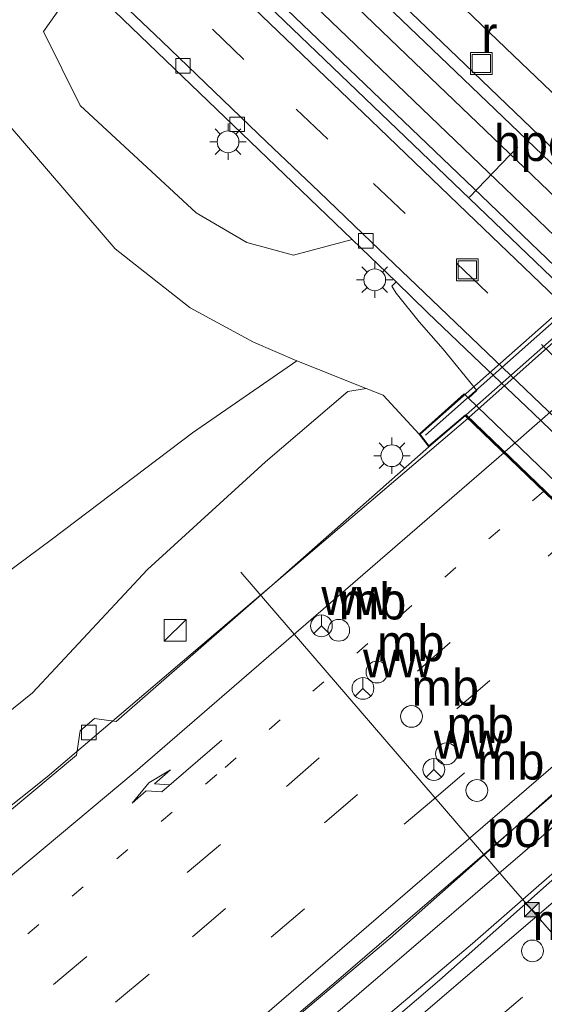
# Model space of a CAD drawing. Header units: millimetres. Extents: x 82463 to 85160, y 450000 to 452470.
# Tile 73 of 98: x 84233 to 84269, y 451431 to 451499. Entities that reach past the tile are written whole.
import ezdxf
from ezdxf.enums import TextEntityAlignment as Align

# ---------------------------------------------------------------- set-up
doc = ezdxf.new("R2010")
doc.units = ezdxf.units.MM
doc.linetypes.add('13strp', pattern=[4, 1, -3])
doc.linetypes.add('39strp', pattern=[12, 3, -9])
for name, color, linetype, lineweight in [('af-b1-rasterhekwerk', 8, 'hekwerk', 18), ('af-b5-muur', 8, 'muur', 18), ('bw-bs-drip', 8, 'Continuous', 18), ('bw-bs-portaal', 8, 'Continuous', 18), ('bw-bs-rona', 8, 'Continuous', 18), ('gr-b1-geleiderail', 213, 'geleiderail', 18), ('gr-bs-geleiderail', 213, 'geleiderail', 18), ('gw-bs-kruinlijn', 93, 'Continuous', 18), ('gw-bs-teenlijn', 93, 'Continuous', 18), ('kw-b6-viaduct', 173, 'Continuous', 18), ('mk-b1-streep 0.15', 8, 'Continuous', 18), ('mk-bs-13streep 0.45', 8, '13strp', 18), ('mk-bs-39streep 0.15', 8, '39strp', 18), ('mk-bs-pijlre750', 8, 'Continuous', 18), ('mk-bs-streep 0.15', 8, 'Continuous', 18), ('og-b1-terreinafscheiding', 253, 'Continuous', 18), ('og-bs-inrichtingselement', 253, 'Continuous', 18), ('og-bs-maaiveld', 253, 'Continuous', 18), ('og-bs-spoor', 253, 'Continuous', 18), ('og-bs-terreinafscheiding', 253, 'Continuous', 18), ('vh-b6-verh_soort', 8, 'Continuous', 18), ('wh-bs-kolk', 8, 'Continuous', 18), ('wh-bs-put', 8, 'Continuous', 18), ('wm-bs-lichtmast', 8, 'Continuous', 18), ('wm-bs-lijnverlich', 8, 'lijnverlich', 18)]:
    doc.layers.add(name, color=color, linetype=linetype, lineweight=lineweight)
doc.layers.add('og-b1-voegovergang', color=10, linetype='Continuous')
doc.styles.add('rtw_iso', font='iso-rtw.shx')
doc.linetypes.add('geleiderail', pattern='A,2,-1,[175,RTW.shx,S=0.5,R=0,X=0,Y=0],-1', length=4)
doc.linetypes.add('hekwerk', pattern='A,7,-1.5,[1,RTW.shx,S=0.75,R=0,X=0,Y=0],-1.5', length=10)
doc.linetypes.add('lijnverlich', pattern='A,0,-5,[22,RTW.shx,S=1,R=0,X=-0.625,Y=0],2.5,-0.5,[3,RTW.shx,S=0.5,R=0,X=0,Y=0],-0.5,2.5,[22,RTW.shx,S=1,R=180,X=0.625,Y=0],-5', length=16)
doc.linetypes.add('muur', pattern='A,8,-1,[6,RTW.shx,S=0.75,R=90,X=0,Y=0],-1', length=10)

# ---------------------------------------------------------------- blocks, each defined once
blk = doc.blocks.new('put')
for p, q in [((0.75, 0.75), (-0.75, 0.75)), ((-0.75, 0.75), (-0.75, -0.75)), ((0.75, -0.75), (0.75, 0.75)), ((-0.75, -0.75), (0.75, -0.75))]:
    blk.add_line(p, q)
blk.add_lwpolyline([(-0.625, 0.625), (0.625, 0.625), (0.625, -0.625), (-0.625, -0.625)], close=True)
blk = doc.blocks.new('dtbattr')
at = {"style": 'rtw_iso'}
blk.add_attdef('TAG', (0.591, 0.868), '', height=2.5, dxfattribs=at)
blk = doc.blocks.new('wegwijzer')
for q in [(0, 0.75), (-0.53, -0.53), (0.53, -0.53)]:
    blk.add_line((0, 0), q)
blk.add_circle((0, 0), 0.75)
blk = doc.blocks.new('kolk')
blk.add_lwpolyline([(-0.5, -0.5), (0.5, -0.5), (0.5, 0.5), (-0.5, 0.5)], close=True)
blk = doc.blocks.new('dtb')
blk.add_circle((0, 0), 0.75)
blk = doc.blocks.new('camera')
h = blk.add_hatch(color=256)
h.paths.add_polyline_path([(0.5, 0.5), (-0.5, 0.5), (0, 0)])
h.paths.add_polyline_path([(0, 0), (-0.5, -0.5), (0.5, -0.5)])
for p, q in [((-0.5, 0.5), (0.5, -0.5)), ((0.5, 0.5), (-0.5, -0.5))]:
    blk.add_line(p, q)
blk.add_lwpolyline([(-0.5, 0.5), (0.5, 0.5), (0.5, -0.5), (-0.5, -0.5)], close=True)
blk = doc.blocks.new('dtbattr-l')
at = {"style": 'rtw_iso'}
blk.add_attdef('TAG', (0, 0), '', height=2.5, dxfattribs=at)
blk = doc.blocks.new('pijlr')
for p, q in [((0, 0, 0.1), (5.45, 0, 0.1)), ((5.45, -0.75, 0.1), (4.7, 0, 0.1)), ((6.2, -0.75, 0.1), (5.45, 0, 0.1)), ((4, -0.75, 0.1), (5.45, -0.75, 0.1)), ((5.7, -1.05, 0.1), (4, -0.75, 0.1)), ((7.5, -0.75, 0.1), (5.7, -1.05, 0.1)), ((7.5, -0.75, 0.1), (6.2, -0.75, 0.1))]:
    blk.add_line(p, q)
blk = doc.blocks.new('kast')
blk.add_line((-0.75, -0.75), (0.75, 0.75))
blk.add_lwpolyline([(-0.75, 0.75), (0.75, 0.75), (0.75, -0.75), (-0.75, -0.75)], close=True)
blk = doc.blocks.new('lantaarnpaal')
for p, q in [((-0.884, 0.884), (-0.53, 0.53)), ((0, 0.75), (0, 1.25)), ((0.53, 0.53), (0.884, 0.884)), ((-0.75, 0), (-1.25, 0)), ((0.75, 0), (1.25, 0)), ((-0.53, -0.53), (-0.884, -0.884)), ((0.53, -0.53), (0.884, -0.884)), ((0, -0.75), (0, -1.25))]:
    blk.add_line(p, q)
blk.add_circle((0, 0), 0.75)

msp = doc.modelspace()

# ---------------------------------------------------------------- linework, layer by layer
at = {"layer": 'af-b1-rasterhekwerk'}
msp.add_polyline3d([(84290.726, 451496.193, 1.766), (84261.306, 451470.092, 2.017)], dxfattribs=at)
at = {"layer": 'af-b5-muur'}
msp.add_polyline3d([(84299.952, 451438.297, 0.278), (84264.278, 451472.656, 0.297), (84264.851, 451473.182, 0.307), (84262.531, 451476.025, -0.713), (84260.877, 451477.91, -1.871), (84259.294, 451479.866, -3.039), (84258.992, 451480.354, -3.278), (84259.294, 451480.662, -3.646), (84261.47, 451478.515, -3.627), (84265.085, 451475.059, -3.663), (84268.705, 451471.61, -3.657), (84272.309, 451468.144, -3.663)], dxfattribs=at)
at = {"layer": 'bw-bs-portaal'}
for points in [[(84264.337, 451486.475, 1.215), (84267.669, 451489.954, 1.299)], [(84248.598, 451460.681, 10.862), (84266.726, 451439.621, 11.08), (84282.401, 451421.598, 10.959)]]:
    msp.add_polyline3d(points, dxfattribs=at)
at = {"layer": 'gr-b1-geleiderail'}
msp.add_polyline3d([(84264.293, 451471.326, 2.652), (84289.385, 451493.665, 2.652)], dxfattribs=at)
at = {"layer": 'gr-bs-geleiderail'}
for points in [[(84264.218, 451471.259, 2.652), (84235.286, 451446.592, 2.912), (84224.284, 451437.811, 2.383)], [(84281.006, 451455.09, 3.519), (84258.857, 451435.466, 3.524), (84231.19, 451412.164, 3.775), (84207.664, 451392.843, 4.02), (84185.233, 451374.742, 4.118), (84159.994, 451354.857, 4.238), (84136.583, 451336.785, 4.28), (84129.064, 451331.014, 4.234), (84114.144, 451319.778, 4.157), (84098.98, 451308.628, 4.229), (84086.286, 451299.198, 4.166)], [(84284.033, 451452.167, 2.875), (84264.551, 451435.124, 3.478), (84251.042, 451423.693, 3.64), (84230.091, 451406.008, 3.89), (84205.796, 451385.887, 4.006), (84182.975, 451367.52, 4.169), (84156.336, 451346.634, 4.229), (84132.107, 451328.153, 4.266), (84115.766, 451315.832, 4.225), (84099.152, 451303.444, 4.229), (84081.967, 451290.855, 4.252), (84071.142, 451282.929, 4.265), (84060.615, 451275.335, 4.274), (84041.281, 451261.559, 4.211), (84020.012, 451246.493, 4.202), (84010.303, 451239.697, 4.154)]]:
    msp.add_polyline3d(points, dxfattribs=at)
at = {"layer": 'gw-bs-kruinlijn'}
for points in [[(84252.451, 451475.21, -0.113), (84249.483, 451476.513, 0.078), (84245.121, 451478.868, 0.189), (84239.969, 451482.92, 0.092), (84231.755, 451492.469, 0.022)], [(84260.883, 451470.167, 1.961), (84258.391, 451472.844, 1.812), (84257.217, 451473.31, 1.808), (84255.977, 451473.107, 1.863), (84250.295, 451468.26, 1.998), (84242.189, 451460.846, 1.993), (84234.283, 451452.378, 2.202), (84223.32, 451443.544, 2.448), (84206.552, 451430.585, 2.606), (84189.966, 451417.101, 2.652), (84171.052, 451401.524, 2.773)]]:
    msp.add_polyline3d(points, dxfattribs=at)
at = {"layer": 'gw-bs-teenlijn'}
for points in [[(84235.039, 451497.878, -2.944), (84237.596, 451501.532, -3.638)], [(84235.039, 451497.878, -2.944), (84237.559, 451492.785, -2.605), (84245.531, 451485.402, -2.477), (84249.012, 451483.372, -2.68), (84252.234, 451482.49, -2.803), (84256.269, 451483.572, -3.645)], [(84252.451, 451475.21, -0.113), (84245.287, 451470.258, -0.015), (84235.643, 451462.972, -0.043), (84225.1, 451455.142, -0.108), (84210.555, 451444.898, -0.215), (84195.994, 451433.745, -0.433), (84180.265, 451421.622, -0.354), (84161.338, 451407.79, -0.344)]]:
    msp.add_polyline3d(points, dxfattribs=at)
at = {"layer": 'kw-b6-viaduct'}
msp.add_polyline3d([(84289.29, 451493.825, 1.613), (84306.512, 451477.381, 2.172), (84307.371, 451478.279, 2.231), (84310.309, 451475.352, 2.184), (84309.395, 451474.535, 2.155), (84324.316, 451460.355, 1.683), (84326.133, 451462.126, 1.673), (84326.836, 451461.391, 1.618), (84297.339, 451435.293, 2.076), (84296.73, 451436.026, 2.004), (84298.741, 451437.873, 1.954), (84284.129, 451452.143, 2.458), (84283.268, 451451.315, 2.449), (84280.379, 451454.154, 2.512), (84281.219, 451454.955, 2.512), (84264.05, 451471.49, 1.999), (84261.547, 451469.361, 1.961), (84260.951, 451470.16, 2.004), (84290.535, 451496.346, 1.686), (84291.18, 451495.564, 1.64)], close=True, dxfattribs=at)
at = {"layer": 'mk-b1-streep 0.15'}
msp.add_polyline3d([(84266.764, 451468.946, 2.012), (84278.993, 451479.676, 1.89), (84292.221, 451490.957, 1.732)], dxfattribs=at)
at = {"layer": 'mk-bs-13streep 0.45'}
msp.add_polyline3d([(84269.436, 451466.234, 2.113), (84246.953, 451446.736, 2.253), (84218.766, 451423.006, 2.539), (84192.8, 451401.693, 2.762), (84173.386, 451386.089, 2.898)], dxfattribs=at)
at = {"layer": 'mk-bs-39streep 0.15'}
for p, q in [((84274.807, 451461.061, 1.961), (84242.305, 451432.999, 2.512)), ((84261.715, 451444.905, 2.444), (84277.554, 451458.415, 1.961)), ((84223.242, 451412.276, 2.875), (84261.715, 451444.905, 2.444)), ((84238.332, 451406.103, 2.844), (84275.018, 451437.436, 2.458)), ((84242.305, 451432.999, 2.512), (84201.88, 451399.418, 2.889))]:
    msp.add_line(p, q, dxfattribs=at)
for points in [[(84344.95, 451403.606, -3.723), (84339.322, 451409.043, -3.722), (84333.456, 451414.661, -3.717), (84328.086, 451419.811, -3.714), (84322.458, 451425.238, -3.733), (84316.668, 451430.809, -3.732), (84311.107, 451436.15, -3.716), (84305.192, 451441.845, -3.72), (84299.689, 451447.119, -3.702), (84293.707, 451452.88, -3.7), (84288.223, 451458.136, -3.699), (84282.691, 451463.458, -3.698), (84277.044, 451468.856, -3.696), (84271.454, 451474.255, -3.695), (84265.607, 451479.873, -3.693), (84259.902, 451485.348, -3.696), (84254.58, 451490.469, -3.719), (84248.819, 451495.963, -3.725), (84243.095, 451501.457, -3.731)], [(84346.025, 451424.784, -3.734), (84340.268, 451430.298, -3.731), (84334.564, 451435.772, -3.772), (84328.841, 451441.267, -3.748), (84323.074, 451446.775, -3.736), (84317.26, 451452.35, -3.74), (84311.539, 451457.868, -3.741), (84305.739, 451463.429, -3.742), (84300.14, 451468.813, -3.74), (84293.996, 451474.713, -3.75), (84288.474, 451480.035, -3.753), (84285.33, 451483.055, -3.755), (84279.741, 451488.386, -3.758), (84274.055, 451493.861, -3.793), (84268.065, 451499.613, -3.802)], [(84272.011, 451463.754, 1.961), (84247.203, 451441.933, 2.281), (84211.405, 451411.895, 2.689), (84182.685, 451388.556, 2.939), (84163.691, 451373.416, 3.048), (84135.09, 451351.165, 3.125), (84115.891, 451336.592, 3.116), (84104.03, 451327.646, 3.098)]]:
    msp.add_polyline3d(points, dxfattribs=at)
at = {"layer": 'mk-bs-streep 0.15'}
for points in [[(84266.689, 451468.88, 2.013), (84241.343, 451446.932, 2.181), (84216.42, 451426.07, 2.426), (84189.051, 451403.631, 2.639), (84168.788, 451387.628, 2.803)], [(84006.277, 451243.723, 3.251), (84022.164, 451254.9, 3.189), (84049.859, 451274.606, 3.184), (84075.233, 451292.898, 3.216), (84100.353, 451311.337, 3.261), (84127.09, 451331.394, 3.266), (84150.145, 451348.987, 3.307), (84173.887, 451367.525, 3.27), (84196.606, 451385.717, 3.193), (84222.547, 451406.96, 2.98), (84249.576, 451429.606, 2.703), (84270.759, 451447.898, 2.494), (84280.111, 451455.953, 1.961)], [(84285.267, 451450.961, 2.522), (84260.378, 451429.64, 2.626), (84218.89, 451394.829, 2.921), (84176.862, 451360.926, 3.225), (84155.6, 451344.264, 3.32), (84144.411, 451335.71, 3.293)]]:
    msp.add_polyline3d(points, dxfattribs=at)
at = {"layer": 'og-b1-terreinafscheiding'}
for points in [[(84264.117, 451471.495, 1.895), (84289.294, 451493.752, 1.581)], [(84281.216, 451455.027, 2.403), (84264.117, 451471.495, 1.895)]]:
    msp.add_polyline3d(points, dxfattribs=at)
at = {"layer": 'og-b1-voegovergang'}
msp.add_polyline3d([(84281.219, 451454.955, 2.512), (84264.05, 451471.49, 1.999)], dxfattribs=at)
at = {"layer": 'og-bs-maaiveld'}
for points in [[(84264.278, 451472.656, 0.297), (84264.851, 451473.182, 0.307), (84262.531, 451476.025, -0.713), (84260.877, 451477.91, -1.871), (84259.294, 451479.866, -3.039), (84258.992, 451480.354, -3.278), (84259.294, 451480.662, -3.646)], [(84259.294, 451480.662, -3.646), (84261.47, 451478.515, -3.627), (84265.085, 451475.059, -3.663), (84268.705, 451471.61, -3.657), (84272.309, 451468.144, -3.663), (84275.927, 451464.693, -3.672), (84279.531, 451461.226, -3.668), (84283.13, 451457.755, -3.655), (84286.749, 451454.305, -3.677), (84290.339, 451450.825, -3.685), (84293.959, 451447.375, -3.68), (84297.563, 451443.909, -3.681), (84301.164, 451440.441, -3.667), (84304.755, 451436.961, -3.624), (84306.557, 451435.233, -3.568), (84308.244, 451433.653, -3.56), (84308.02, 451433.312, -3.123), (84304.215, 451436.408, -1.019), (84302.176, 451437.898, 0.139), (84301.019, 451439.159, 0.278), (84299.952, 451438.297, 0.278)], [(84300.301, 451437.961, 0.755), (84299.952, 451438.297, 0.278), (84264.278, 451472.656, 0.297), (84263.966, 451472.956, 0.369), (84260.883, 451470.167, 1.961), (84261.539, 451469.288, 1.961), (84264.048, 451471.423, 1.895)]]:
    msp.add_polyline3d(points, dxfattribs=at)
at = {"layer": 'og-bs-spoor'}
for points in [[(84192.28, 451561.08, -2.297), (84196.405, 451557.675, -2.536), (84200.228, 451554.452, -2.732), (84204.023, 451551.174, -2.915), (84207.775, 451547.868, -3.071), (84211.494, 451544.525, -3.209), (84215.2, 451541.136, -3.332), (84220.69, 451536.026, -3.492), (84223.713, 451533.175, -3.574), (84227.341, 451529.735, -3.633), (84239.98, 451517.632, -3.757), (84254.39, 451503.762, -3.746), (84263.406, 451495.104, -3.746), (84274.235, 451484.725, -3.756), (84313.896, 451446.619, -3.722), (84328.318, 451432.763, -3.718), (84344.541, 451417.173, -3.562), (84353.562, 451408.52, -3.455), (84364.381, 451398.13, -3.31), (84371.552, 451391.159, -3.679), (84376.98, 451385.979, -3.643), (84380.578, 451382.504, -3.645), (84384.197, 451379.044, -3.588), (84387.762, 451375.55, -3.541)], [(84383.202, 451378.023, -3.122), (84379.589, 451381.478, -3.179), (84375.992, 451384.951, -3.177), (84370.566, 451390.129, -3.213), (84357.93, 451402.239, -3.383), (84352.522, 451407.436, -3.444), (84343.502, 451416.09, -3.566), (84332.68, 451426.476, -3.695), (84323.668, 451435.139, -3.728), (84314.659, 451443.803, -3.718), (84303.836, 451454.189, -3.719), (84293.022, 451464.585, -3.721), (84271.387, 451485.367, -3.742), (84260.56, 451495.749, -3.746), (84251.549, 451504.412, -3.74), (84242.533, 451513.071, -3.743), (84233.522, 451521.733, -3.716), (84222.676, 451532.095, -3.584), (84216.006, 451538.343, -3.408), (84212.332, 451541.735, -3.301), (84204.913, 451548.397, -3.036), (84197.357, 451554.918, -2.684), (84193.516, 451558.121, -2.5), (84191.167, 451560.053, -2.361)], [(84189.609, 451558.617, -2.466), (84190.55, 451557.856, -2.515), (84194.416, 451554.679, -2.702), (84198.253, 451551.451, -2.88), (84202.043, 451548.19, -3.047), (84205.803, 451544.894, -3.187), (84209.544, 451541.548, -3.314), (84213.238, 451538.176, -3.423), (84216.908, 451534.781, -3.515), (84221.067, 451530.903, -3.597), (84235.533, 451517.092, -3.754), (84248.162, 451504.98, -3.759), (84255.372, 451498.051, -3.752), (84266.19, 451487.66, -3.755), (84278.814, 451475.54, -3.728), (84295.038, 451459.951, -3.706), (84304.051, 451451.289, -3.712), (84316.676, 451439.171, -3.705), (84325.693, 451430.513, -3.724), (84334.702, 451421.848, -3.692), (84347.328, 451409.731, -3.524)], [(84380.289, 451375.996, -3.177), (84373.105, 451382.952, -3.27), (84369.489, 451386.406, -3.283), (84365.567, 451390.162, -3.336), (84362.537, 451393.083, -3.36), (84349.895, 451405.183, -3.485), (84346.287, 451408.645, -3.533), (84326.45, 451427.691, -3.732), (84313.825, 451439.81, -3.697), (84306.617, 451446.74, -3.72), (84295.803, 451457.137, -3.714), (84283.183, 451469.26, -3.733), (84274.165, 451477.915, -3.75), (84265.15, 451486.575, -3.765), (84250.726, 451500.429, -3.753), (84220.027, 451529.823, -3.622), (84215.883, 451533.687, -3.547), (84212.209, 451537.078, -3.455), (84204.824, 451543.754, -3.235), (84201.062, 451547.048, -3.095), (84193.469, 451553.514, -2.77), (84188.482, 451557.578, -2.52)]]:
    msp.add_polyline3d(points, dxfattribs=at)
at = {"layer": 'og-bs-terreinafscheiding'}
for points in [[(84192.867, 451561.622, -2.407), (84197.04, 451558.179, -2.648), (84200.862, 451554.956, -2.844), (84204.658, 451551.678, -3.028), (84208.41, 451548.372, -3.184), (84212.129, 451545.029, -3.321), (84215.835, 451541.64, -3.444), (84221.325, 451536.53, -3.604), (84224.347, 451533.679, -3.686), (84227.976, 451530.239, -3.745), (84240.615, 451518.136, -3.869), (84255.025, 451504.266, -3.859), (84264.041, 451495.608, -3.858), (84274.87, 451485.229, -3.868), (84314.53, 451447.123, -3.834), (84328.953, 451433.267, -3.831), (84345.176, 451417.677, -3.674), (84354.197, 451409.024, -3.567), (84360.431, 451403.037, -3.484)], [(84379.804, 451375.496, -3.281), (84372.619, 451382.451, -3.374), (84369.004, 451385.906, -3.387), (84365.082, 451389.661, -3.44), (84361.742, 451392.881, -3.466), (84349.1, 451404.981, -3.591), (84345.492, 451408.443, -3.64), (84325.655, 451427.489, -3.838), (84313.03, 451439.608, -3.804), (84305.821, 451446.538, -3.827), (84295.008, 451456.935, -3.821), (84282.388, 451469.058, -3.839), (84273.37, 451477.713, -3.857), (84264.355, 451486.373, -3.871), (84249.931, 451500.227, -3.859), (84219.232, 451529.621, -3.728), (84215.088, 451533.485, -3.653), (84211.414, 451536.876, -3.562), (84204.028, 451543.552, -3.341), (84200.266, 451546.846, -3.201), (84192.674, 451553.312, -2.877), (84187.993, 451557.126, -2.642)], [(84343.13, 451423.531, -3.686), (84339.519, 451426.989, -3.682), (84335.911, 451430.451, -3.674), (84332.305, 451433.915, -3.677), (84328.697, 451437.376, -3.69), (84321.483, 451444.301, -3.701), (84317.866, 451447.754, -3.708), (84310.65, 451454.677, -3.681), (84303.443, 451461.609, -3.688), (84296.229, 451468.534, -3.683), (84289.015, 451475.46, -3.68), (84281.802, 451482.385, -3.679), (84274.578, 451489.3, -3.727), (84270.974, 451492.767, -3.73), (84267.373, 451496.235, -3.755), (84260.16, 451503.161, -3.733)], [(84344.077, 451408.65, -3.672), (84340.476, 451412.119, -3.662), (84333.265, 451419.047, -3.671), (84326.049, 451425.968, -3.684), (84322.444, 451429.434, -3.672), (84315.229, 451436.357, -3.641), (84311.625, 451439.824, -3.64), (84304.417, 451446.755, -3.644), (84300.805, 451450.213, -3.64), (84293.593, 451457.14, -3.639), (84289.994, 451460.61, -3.646), (84286.388, 451464.074, -3.646), (84282.782, 451467.538, -3.656), (84275.57, 451474.465, -3.656), (84271.964, 451477.929, -3.654), (84264.754, 451484.859, -3.647), (84257.543, 451491.786, -3.657), (84253.937, 451495.251, -3.646), (84246.721, 451502.173, -3.653)], [(84256.269, 451483.572, -3.645), (84237.596, 451501.532, -3.638)], [(84239.553, 451500.674, -3.796), (84243.166, 451497.218, -3.806), (84250.384, 451490.298, -3.78), (84253.996, 451486.84, -3.787), (84257.6, 451483.374, -3.814), (84261.219, 451479.925, -3.797), (84266.634, 451474.734, -3.801), (84270.241, 451471.272, -3.818), (84277.439, 451464.331, -3.796), (84281.045, 451460.867, -3.811), (84288.263, 451453.945, -3.803), (84295.469, 451447.012, -3.812), (84299.07, 451443.544, -3.815), (84306.286, 451436.62, -3.79), (84313.497, 451429.693, -3.821), (84317.101, 451426.227, -3.827), (84320.705, 451422.761, -3.812), (84327.919, 451415.835, -3.81), (84335.129, 451408.906, -3.799), (84338.737, 451405.445, -3.802), (84342.333, 451401.97, -3.817)], [(84259.294, 451480.662, -3.646), (84256.269, 451483.572, -3.645)], [(84257.217, 451473.31, 1.808), (84252.451, 451475.21, -0.113)], [(84281.147, 451454.955, 2.403), (84264.048, 451471.423, 1.895)], [(84240.042, 451450.39, 2.105), (84250.767, 451459.786, 1.863), (84261.539, 451469.288, 1.961)], [(84280.307, 451454.155, 2.485), (84255.16, 451432.499, 2.62), (84231.053, 451412.053, 2.861), (84205.965, 451391.446, 2.754), (84177.708, 451368.557, 2.601), (84149.067, 451346.386, 2.545), (84126.709, 451329.223, 2.439), (84097.629, 451307.482, 2.741), (84077.151, 451292.752, 2.782), (84070.408, 451287.863, 2.898), (84051.821, 451274.463, 3.245), (84031.399, 451259.901, 3.29), (84007.115, 451242.885, 3.28)], [(84010.356, 451239.644, 2.942), (84023.347, 451248.757, 3.047), (84047.406, 451265.589, 2.903), (84072.775, 451283.892, 2.822), (84098.412, 451302.722, 2.683), (84117.071, 451316.32, 2.656), (84130.654, 451326.28, 2.439), (84143.526, 451336.065, 2.272), (84161.331, 451349.641, 2.244), (84184.418, 451367.893, 2.355), (84203.031, 451382.984, 2.309), (84221.296, 451397.964, 2.156), (84241.86, 451415.131, 2.197), (84262.267, 451432.586, 2.276), (84283.268, 451451.245, 2.522)], [(84240.042, 451450.39, 2.105), (84238.54, 451450.6, 2.188), (84237.556, 451449.754, 2.188), (84237.307, 451448.081, 2.188), (84224.586, 451437.463, 2.388), (84220.948, 451434.528, 2.406), (84219.301, 451434.784, 2.406), (84218.189, 451433.869, 2.49), (84218.005, 451431.928, 2.504), (84201.764, 451418.834, 2.657), (84200.088, 451418.988, 2.647), (84199.016, 451418.159, 2.652), (84198.651, 451416.273, 2.652), (84182.302, 451403.136, 2.694), (84180.679, 451403.389, 2.717), (84179.544, 451402.477, 2.717), (84179.356, 451400.795, 2.717), (84162.781, 451387.95, 2.884)]]:
    msp.add_polyline3d(points, dxfattribs=at)
at = {"layer": 'vh-b6-verh_soort'}
msp.add_polyline3d([(84306.441, 451477.38, 2.135), (84281.216, 451455.027, 2.403), (84264.117, 451471.495, 1.895), (84289.294, 451493.752, 1.581)], close=True, dxfattribs=at)
at = {"layer": 'wm-bs-lijnverlich'}
msp.add_polyline3d([(84316.159, 451483.841, 2.024), (84296.8, 451466.117, 2.374), (84229.533, 451408.304, 3.009), (84159.57, 451351.646, 3.083), (84087.824, 451297.461, 3.172), (84014.618, 451245.163, 3.325), (84008.842, 451241.158, 3.313)], dxfattribs=at)

# ---------------------------------------------------------------- block references
at = {"layer": 'bw-bs-drip'}
ref = msp.add_blockref('dtbattr', (84255.343, 451456.67, 12.56), dxfattribs=at)
ref.add_attrib('TAG', 'mb', dxfattribs={"layer": '0', "height": 2.5, "style": 'rtw_iso'}).set_placement((84255.343, 451456.67, 12.56), align=Align.BOTTOM_LEFT)
for p in [(84255.343, 451456.67, 12.56), (84257.97, 451453.798, 9.03), (84260.345, 451450.743, 9.03), (84262.752, 451448.172, 9.03), (84264.843, 451445.649, 9.03), (84268.667, 451434.602, 10.816)]:
    msp.add_blockref('dtb', p, dxfattribs=at)
ref = msp.add_blockref('dtbattr', (84257.97, 451453.798, 9.03), dxfattribs=at)
ref.add_attrib('TAG', 'mb', dxfattribs={"layer": '0', "height": 2.5, "style": 'rtw_iso'}).set_placement((84257.97, 451453.798, 9.03), align=Align.BOTTOM_LEFT)
ref = msp.add_blockref('dtbattr', (84260.345, 451450.743, 9.03), dxfattribs=at)
ref.add_attrib('TAG', 'mb', dxfattribs={"layer": '0', "height": 2.5, "style": 'rtw_iso'}).set_placement((84260.345, 451450.743, 9.03), align=Align.BOTTOM_LEFT)
ref = msp.add_blockref('dtbattr', (84262.752, 451448.172, 9.03), dxfattribs=at)
ref.add_attrib('TAG', 'mb', dxfattribs={"layer": '0', "height": 2.5, "style": 'rtw_iso'}).set_placement((84262.752, 451448.172, 9.03), align=Align.BOTTOM_LEFT)
ref = msp.add_blockref('dtbattr', (84264.843, 451445.649, 9.03), dxfattribs=at)
ref.add_attrib('TAG', 'mb', dxfattribs={"layer": '0', "height": 2.5, "style": 'rtw_iso'}).set_placement((84264.843, 451445.649, 9.03), align=Align.BOTTOM_LEFT)
ref = msp.add_blockref('dtbattr', (84268.667, 451434.602, 10.816), dxfattribs=at)
ref.add_attrib('TAG', 'mb', dxfattribs={"layer": '0', "height": 2.5, "style": 'rtw_iso'}).set_placement((84268.667, 451434.602, 10.816), align=Align.BOTTOM_LEFT)
at = {"layer": 'bw-bs-portaal'}
ref = msp.add_blockref('dtbattr-l', (84266.011372, 451488.223241, 1.257211), dxfattribs=at)
ref.add_attrib('TAG', 'hport', dxfattribs={"layer": '0', "height": 2.5, "style": 'rtw_iso'}).set_placement((84266.011372, 451488.223241, 1.257211), align=Align.BOTTOM_LEFT)
ref = msp.add_blockref('dtbattr-l', (84265.538009, 451441.001135, 11.065714), dxfattribs=at)
ref.add_attrib('TAG', 'port', dxfattribs={"layer": '0', "height": 2.5, "style": 'rtw_iso'}).set_placement((84265.538009, 451441.001135, 11.065714), align=Align.BOTTOM_LEFT)
at = {"layer": 'bw-bs-rona'}
ref = msp.add_blockref('dtbattr', (84254.15, 451456.976, 12.56), dxfattribs=at)
ref.add_attrib('TAG', 'ww', dxfattribs={"layer": '0', "height": 2.5, "style": 'rtw_iso'}).set_placement((84254.15, 451456.976, 12.56), align=Align.BOTTOM_LEFT)
for p in [(84254.15, 451456.976, 12.56), (84257.009, 451452.673, 12.782), (84261.882, 451447.086, 9.03)]:
    msp.add_blockref('wegwijzer', p, dxfattribs=at)
ref = msp.add_blockref('dtbattr', (84257.009, 451452.673, 12.782), dxfattribs=at)
ref.add_attrib('TAG', 'ww', dxfattribs={"layer": '0', "height": 2.5, "style": 'rtw_iso'}).set_placement((84257.009, 451452.673, 12.782), align=Align.BOTTOM_LEFT)
ref = msp.add_blockref('dtbattr', (84261.882, 451447.086, 9.03), dxfattribs=at)
ref.add_attrib('TAG', 'ww', dxfattribs={"layer": '0', "height": 2.5, "style": 'rtw_iso'}).set_placement((84261.882, 451447.086, 9.03), align=Align.BOTTOM_LEFT)
at = {"layer": 'mk-bs-pijlre750', "rotation": 220.8}
msp.add_blockref('pijlr', (84247.289, 451449.108, 2.199), dxfattribs=at)
at = {"layer": 'og-bs-inrichtingselement'}
for name, p in [('put', (84264.181, 451481.483, -3.668)), ('kast', (84244.091, 451456.673, 2.865)), ('camera', (84268.624, 451437.439, 11.065))]:
    msp.add_blockref(name, p, dxfattribs=at)
at = {"layer": 'wh-bs-kolk'}
for p in [(84244.631, 451495.525, -3.617), (84248.352, 451491.491, -3.704), (84257.203, 451483.48, -3.618), (84238.147, 451449.642, 1.734)]:
    msp.add_blockref('kolk', p, dxfattribs=at)
at = {"layer": 'wh-bs-put'}
ref = msp.add_blockref('dtbattr', (84265.15, 451495.684, -3.411), dxfattribs=at)
ref.add_attrib('TAG', 'r', dxfattribs={"layer": '0', "height": 2.5, "style": 'rtw_iso'}).set_placement((84265.15, 451495.684, -3.411), align=Align.BOTTOM_LEFT)
msp.add_blockref('put', (84265.15, 451495.684, -3.411), dxfattribs=at)
at = {"layer": 'wm-bs-lichtmast'}
for p in [(84247.726, 451490.293, -3.113), (84257.816, 451480.795, -2.247), (84258.997, 451468.688, 1.877)]:
    msp.add_blockref('lantaarnpaal', p, dxfattribs=at)

doc.saveas('drawing.dxf')
